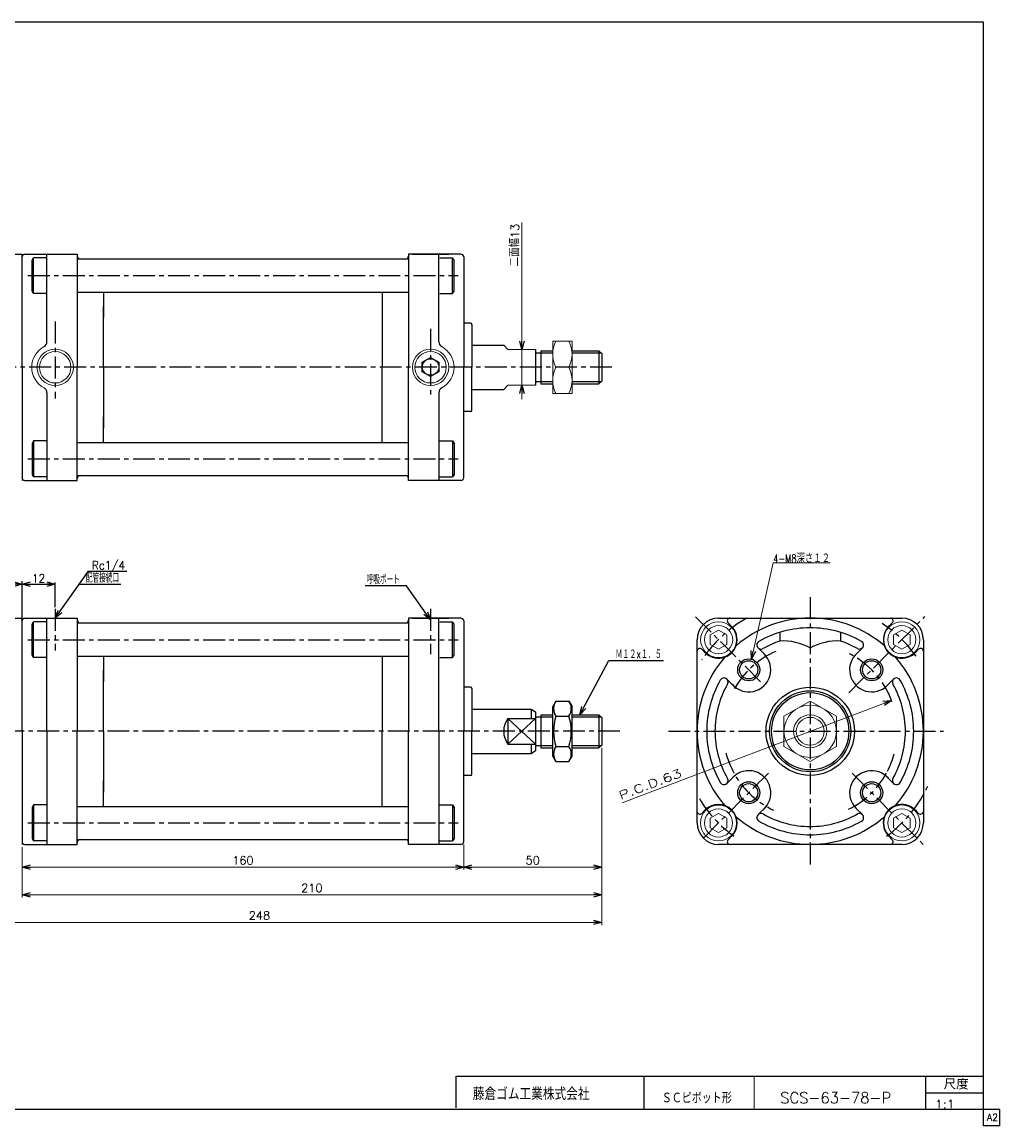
# Model space of a CAD drawing. Header units: millimetres. Extents: x -272 to 287, y -200 to 200.
# Tile 2 of 2: x -67 to 287, y -200 to 200. Entities that reach past the tile are written whole.
import ezdxf
from ezdxf.enums import TextEntityAlignment as Align

# ---------------------------------------------------------------- set-up
doc = ezdxf.new("R2010")
doc.units = ezdxf.units.MM
doc.header["$LTSCALE"] = 0.25
doc.linetypes.add('CENTER', pattern=[50.8, 31.75, -6.35, 6.35, -6.35])
doc.layers.add('Layer0016', color=7, linetype='Continuous')
doc.layers.add('ZUWAKU', color=7, linetype='Continuous')
doc.styles.add('FdaStyle0', font='txt.shx', dxfattribs={"bigfont": 'bigfont'})
doc.dimstyles.new('DaDimRotatedStyle', dxfattribs={"dimtxt": 3, "dimasz": 3.000002, "dimexe": 1, "dimexo": 1, "dimgap": 1, "dimtad": 3, "dimdsep": 46, "dimtxsty": 'FdaStyle0', "dimblk1": 'OPEN30', "dimblk2": 'OPEN30', "dimsah": 1, "dimcen": 0.09, "dimclrd": 4, "dimclre": 4, "dimclrt": 4, "dimadec": 0, "dimazin": 2, "dimtfac": 1, "dimtdec": 4, "dimtmove": 0, "dimatfit": 0, "dimfxl": 1, "dimarcsym": 0})

# ---------------------------------------------------------------- blocks, each defined once
blk = doc.blocks.new('_OPEN30')
at = {"color": 0, "linetype": 'ByBlock', "lineweight": -2}
for p, q in [((-1, 0.267949), (0, 0)), ((0, 0), (-1, -0.267949)), ((0, 0), (-1, 0))]:
    blk.add_line(p, q, dxfattribs=at)
blk = doc.blocks.new('DC_GROUP_Φ63_7')
at = {"color": 4, "linetype": 'Continuous', "lineweight": 25}
for p, q in [((126.12, -46.03), (124.98, -48)), ((126.12, -46.03), (130.84, -46.03)), ((130.84, -46.03), (131.98, -48)), ((124.98, -66), (124.98, -48)), ((124.98, -66), (124.98, -48)), ((126.12, -51.52), (130.84, -51.52)), ((131.98, -66), (131.98, -48)), ((126.12, -62.48), (130.84, -62.48)), ((126.12, -67.97), (124.98, -66)), ((126.12, -67.97), (130.84, -67.97)), ((130.84, -67.97), (131.98, -66))]:
    blk.add_line(p, q, dxfattribs=at)
for centre, radius, start, end in [((130.13, -48.77), 4.86, 145.6111, 214.3889), ((126.84, -48.77), 4.86, 325.6111, 34.3889), ((143.42, -57), 18.15, 162.4111, 197.5889), ((113.54, -57), 18.15, 342.4111, 17.5889), ((130.13, -65.23), 4.86, 145.6111, 214.3889), ((126.84, -65.23), 4.86, 325.6111, 34.3889)]:
    blk.add_arc(centre, radius, start, end, dxfattribs=at)
blk = doc.blocks.new('DC_GROUP_Φ63_14')
at = {"color": 4, "linetype": 'Continuous', "lineweight": 13}
for p, q in [((131.98, 84.41), (124.98, 84.41)), ((124.98, 84.41), (124.98, 65.41)), ((131.98, 65.41), (131.98, 84.41)), ((126.11, 74.91), (130.86, 74.91)), ((124.98, 65.41), (131.98, 65.41))]:
    blk.add_line(p, q, dxfattribs=at)
for centre, start, end in [((135.46, 79.66), 153.0711, 206.9289), ((121.5, 79.66), 333.0711, 26.9289), ((135.46, 70.16), 153.0711, 206.9289), ((121.5, 70.16), 333.0711, 26.9289)]:
    blk.add_arc(centre, 10.49, start, end, dxfattribs=at)
blk = doc.blocks.new('DA_IMAGEDIMGROUP_1')
at = {"color": 4, "linetype": 'Continuous', "lineweight": 13}
for p, q in [((113.82, 127.43), (113.82, 81.41)), ((113.82, 68.41), (113.82, 81.41)), ((113.82, 63.41), (113.82, 68.41))]:
    blk.add_line(p, q, dxfattribs=at)
at = {"color": 4, "xscale": 3.000002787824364, "yscale": 2.999989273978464}
for p, rotation in [((113.82, 81.41), 270), ((113.82, 68.41), 90)]:
    blk.add_blockref('_OPEN30', p, dxfattribs=dict(at, rotation=rotation))
at = {"color": 4, "insert": (112.82, 111.43), "char_height": 3, "width": 22.5, "attachment_point": 7, "rotation": 90, "style": 'FdaStyle0'}
blk.add_mtext('\\T1.00;二面幅13', dxfattribs=at)
blk = doc.blocks.new('DC_GROUP_Φ63_15')
at = {"color": 4, "linetype": 'Continuous', "lineweight": 13}
for p, q in [((185.06, -20.34), (182.06, -22.07)), ((182.06, -22.07), (182.06, -25.53)), ((188.06, -22.07), (185.06, -20.34)), ((188.06, -25.53), (188.06, -22.07)), ((182.06, -25.53), (185.06, -27.26)), ((185.06, -27.26), (188.06, -25.53))]:
    blk.add_line(p, q, dxfattribs=at)
for radius in [6.5, 5.11]:
    blk.add_circle((185.06, -23.8), radius, dxfattribs=at)
blk = doc.blocks.new('DC_GROUP_Φ63_16')
at = {"color": 4, "linetype": 'Continuous', "lineweight": 13}
for p, q in [((251.46, -20.34), (248.46, -22.07)), ((248.46, -22.07), (248.46, -25.53)), ((254.46, -22.07), (251.46, -20.34)), ((254.46, -25.53), (254.46, -22.07)), ((248.46, -25.53), (251.46, -27.26)), ((251.46, -27.26), (254.46, -25.53))]:
    blk.add_line(p, q, dxfattribs=at)
for radius in [6.5, 5.11]:
    blk.add_circle((251.46, -23.8), radius, dxfattribs=at)
blk = doc.blocks.new('DC_GROUP_Φ63_17')
at = {"color": 4, "linetype": 'Continuous', "lineweight": 13}
for p, q in [((251.46, -86.74), (248.46, -88.47)), ((254.46, -88.47), (251.46, -86.74)), ((248.46, -88.47), (248.46, -91.93)), ((248.46, -91.93), (251.46, -93.66)), ((251.46, -93.66), (254.46, -91.93)), ((254.46, -91.93), (254.46, -88.47))]:
    blk.add_line(p, q, dxfattribs=at)
for radius in [6.5, 5.11]:
    blk.add_circle((251.46, -90.2), radius, dxfattribs=at)
blk = doc.blocks.new('DC_GROUP_Φ63_18')
at = {"color": 4, "linetype": 'Continuous', "lineweight": 13}
for p, q in [((185.03, -86.77), (182.03, -88.5)), ((188.03, -88.5), (185.03, -86.77)), ((182.03, -88.5), (182.03, -91.97)), ((182.03, -91.97), (185.03, -93.7)), ((185.03, -93.7), (188.03, -91.97)), ((188.03, -91.97), (188.03, -88.5))]:
    blk.add_line(p, q, dxfattribs=at)
for radius in [6.5, 5.11]:
    blk.add_circle((185.03, -90.23), radius, dxfattribs=at)
blk = doc.blocks.new('DC_GROUP_Φ63_19')
at = {"color": 4, "linetype": 'Continuous', "lineweight": 13}
for p, q in [((218.26, -46.03), (208.76, -51.52)), ((227.76, -51.52), (218.26, -46.03)), ((208.76, -51.52), (208.76, -62.48)), ((227.76, -62.48), (227.76, -51.52)), ((208.76, -62.48), (218.26, -67.97)), ((218.26, -67.97), (227.76, -62.48))]:
    blk.add_line(p, q, dxfattribs=at)
for radius in [9.5, 6, 5.05]:
    blk.add_circle((218.26, -57), radius, dxfattribs=at)
blk = doc.blocks.new('*D23')
at = {"color": 4, "linetype": 'Continuous', "lineweight": 13}
for p, q in [((-67.29, -99), (-67.29, -107.25)), ((92.71, -98), (92.71, -107.25)), ((-67.29, -106.25), (92.71, -106.25))]:
    blk.add_line(p, q, dxfattribs=at)
at = {"color": 4, "xscale": 3.000002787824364, "yscale": 2.999989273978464}
for p, rotation in [((-67.29, -106.25), 180), ((92.71, -106.25), 360)]:
    blk.add_blockref('_OPEN30', p, dxfattribs=dict(at, rotation=rotation))
at = {"color": 4, "insert": (12.71, -105.25), "char_height": 3, "width": 15, "attachment_point": 8, "style": 'FdaStyle0'}
blk.add_mtext('\\T1.00;160', dxfattribs=at)
blk = doc.blocks.new('*D24')
at = {"color": 4, "linetype": 'Continuous', "lineweight": 13}
for p, q in [((142.71, -63), (142.71, -107.25)), ((92.71, -98), (92.71, -107.25)), ((92.71, -106.25), (142.71, -106.25))]:
    blk.add_line(p, q, dxfattribs=at)
at = {"color": 4, "xscale": 3.000002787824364, "yscale": 2.999989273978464}
for p, rotation in [((92.71, -106.25), 180), ((142.71, -106.25), 360)]:
    blk.add_blockref('_OPEN30', p, dxfattribs=dict(at, rotation=rotation))
at = {"color": 4, "insert": (117.71, -105.25), "char_height": 3, "width": 11.25, "attachment_point": 8, "style": 'FdaStyle0'}
blk.add_mtext('\\T1.00;50', dxfattribs=at)
blk = doc.blocks.new('*D25')
at = {"color": 4, "linetype": 'Continuous', "lineweight": 13}
for p, q in [((142.71, -63), (142.71, -117.25)), ((-67.29, -99), (-67.29, -117.25)), ((-67.29, -116.25), (142.71, -116.25))]:
    blk.add_line(p, q, dxfattribs=at)
at = {"color": 4, "xscale": 3.000002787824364, "yscale": 2.999989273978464}
for p, rotation in [((-67.29, -116.25), 180), ((142.71, -116.25), 360)]:
    blk.add_blockref('_OPEN30', p, dxfattribs=dict(at, rotation=rotation))
at = {"color": 4, "insert": (37.71, -115.25), "char_height": 3, "width": 15, "attachment_point": 8, "style": 'FdaStyle0'}
blk.add_mtext('\\T1.00;210', dxfattribs=at)
blk = doc.blocks.new('*D26')
at = {"color": 4, "linetype": 'Continuous', "lineweight": 13}
for p, q in [((142.71, -63), (142.71, -127.25)), ((-105.29, -79), (-105.29, -127.25)), ((-105.29, -126.25), (142.71, -126.25))]:
    blk.add_line(p, q, dxfattribs=at)
at = {"color": 4, "xscale": 3.000002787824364, "yscale": 2.999989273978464}
for p, rotation in [((-105.29, -126.25), 180), ((142.71, -126.25), 360)]:
    blk.add_blockref('_OPEN30', p, dxfattribs=dict(at, rotation=rotation))
at = {"color": 4, "insert": (18.71, -125.25), "char_height": 3, "width": 15, "attachment_point": 8, "style": 'FdaStyle0'}
blk.add_mtext('\\T1.00;248', dxfattribs=at)
blk = doc.blocks.new('*D27')
at = {"color": 4, "linetype": 'Continuous', "lineweight": 13}
for p, q in [((-105.29, -35), (-105.29, -2.67)), ((-105.29, -3.67), (-67.29, -3.67)), ((-67.29, -56), (-67.29, -3.16))]:
    blk.add_line(p, q, dxfattribs=at)
at = {"color": 4, "xscale": 3.000002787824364, "yscale": 2.999989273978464}
for p, rotation in [((-105.29, -3.67), 180), ((-67.29, -3.67), 360)]:
    blk.add_blockref('_OPEN30', p, dxfattribs=dict(at, rotation=rotation))
at = {"color": 4, "insert": (-86.29, -2.67), "char_height": 3, "width": 11.25, "attachment_point": 8, "style": 'FdaStyle0'}
blk.add_mtext('\\T1.00;38', dxfattribs=at)

msp = doc.modelspace()

# ---------------------------------------------------------------- linework, layer by layer
at = {"color": 4, "linetype": 'Continuous', "lineweight": 25}
for p, q in [((-76.293, 115.911), (-67.293, 115.911)), ((-67.293, 74.911), (-67.293, 115.911)), ((-66.293, 115.911), (-47.293, 115.911)), ((-63.603, 113.745), (-63.103, 114.611)), ((-63.603, 102.477), (-63.603, 113.745)), ((-58.453, 114.611), (-63.103, 114.611)), ((-63.103, 101.611), (-63.103, 114.611)), ((-58.293, 84.144), (-58.293, 115.911)), ((-47.293, 115.911), (-47.293, 74.911)), ((-47.293, 114.161), (71.707, 114.161)), ((-46.293, 114.161), (-37.793, 114.161)), ((71.707, 114.161), (72.707, 114.161)), ((91.707, 115.911), (72.707, 115.911)), ((72.707, 115.911), (72.707, 74.911)), ((74.135, 115.911), (87.28, 115.911)), ((83.707, 84.144), (83.707, 115.911)), ((84.058, 114.611), (88.707, 114.611)), ((88.707, 101.611), (88.707, 114.611)), ((89.207, 113.745), (88.707, 114.611)), ((89.207, 102.477), (89.207, 113.745)), ((92.707, 114.911), (92.707, 74.911)), ((-63.103, 101.611), (-63.603, 102.477)), ((-58.453, 101.611), (-63.103, 101.611)), ((-47.293, 102.111), (72.707, 102.111)), ((-37.793, 102.111), (-37.793, 92.909)), ((63.207, 102.111), (63.207, 74.911)), ((84.058, 101.611), (88.707, 101.611)), ((88.707, 101.611), (89.207, 102.477)), ((-37.793, 74.911), (-37.793, 96.978)), ((95.207, 90.911), (92.707, 90.911)), ((95.707, 90.411), (95.707, 74.911)), ((95.707, 82.911), (107.21, 82.911)), ((118.707, 81.411), (118.707, 68.411)), ((118.707, 80.111), (120.707, 80.111)), ((120.707, 80.911), (120.707, 68.911)), ((120.707, 80.111), (124.981, 80.111)), ((120.794, 80.911), (124.981, 80.911)), ((131.981, 80.911), (141.707, 80.911)), ((131.981, 80.111), (142.507, 80.111)), ((142.707, 79.911), (141.707, 80.911)), ((141.707, 80.911), (141.707, 68.911)), ((142.707, 79.911), (142.707, 69.911)), ((-67.293, 74.911), (-67.293, 33.911)), ((-47.293, 33.911), (-47.293, 74.911)), ((-37.793, 74.911), (-37.793, 52.845)), ((63.207, 47.711), (63.207, 74.911)), ((72.707, 33.911), (72.707, 74.911)), ((92.707, 34.911), (92.707, 74.911)), ((95.707, 59.411), (95.707, 74.911)), ((118.707, 69.711), (120.707, 69.711)), ((120.636, 68.911), (124.981, 68.911)), ((120.707, 69.711), (124.981, 69.711)), ((131.981, 69.711), (142.507, 69.711)), ((131.981, 68.911), (141.707, 68.911)), ((142.707, 69.911), (141.707, 68.911)), ((-58.293, 65.678), (-58.293, 33.911)), ((83.707, 65.678), (83.707, 33.911)), ((95.707, 66.911), (107.21, 66.911)), ((-37.793, 47.711), (-37.793, 56.914)), ((95.207, 58.911), (92.707, 58.911)), ((-63.103, 48.211), (-63.603, 47.345)), ((-58.453, 48.211), (-63.103, 48.211)), ((-63.103, 48.211), (-63.103, 35.211)), ((84.058, 48.211), (88.707, 48.211)), ((88.707, 48.211), (88.707, 35.211)), ((88.707, 48.211), (89.207, 47.345)), ((-63.603, 47.345), (-63.603, 36.077)), ((-47.293, 47.711), (72.707, 47.711)), ((89.207, 47.345), (89.207, 36.077)), ((-63.603, 36.077), (-63.103, 35.211)), ((89.207, 36.077), (88.707, 35.211)), ((-66.293, 33.911), (-47.293, 33.911)), ((-58.453, 35.211), (-63.103, 35.211)), ((-47.293, 35.661), (71.707, 35.661)), ((-46.293, 35.661), (-37.793, 35.661)), ((71.707, 35.661), (72.707, 35.661)), ((91.707, 33.911), (72.707, 33.911)), ((84.058, 35.211), (88.707, 35.211)), ((-55.293, -16), (-43.197, 1.057)), ((-43.197, 1.057), (-29.37, 1.057)), ((-67.293, -16.4), (-67.293, -2.582)), ((-67.293, -3.673), (-55.293, -3.673)), ((-55.293, -12.013), (-55.293, -3.073)), ((-46.551, -3.673), (-31.551, -3.673)), ((71.966, -4.273), (56.966, -4.273)), ((80.707, -16.6), (71.966, -4.273)), ((-76.293, -16), (-67.293, -16)), ((-67.293, -57), (-67.293, -16)), ((-66.293, -16), (-47.293, -16)), ((-63.603, -18.166), (-63.103, -17.3)), ((-63.603, -29.434), (-63.603, -18.166)), ((-58.453, -17.3), (-63.103, -17.3)), ((-63.103, -30.3), (-63.103, -17.3)), ((-58.293, -57), (-58.293, -16)), ((-47.293, -16), (-47.293, -57)), ((-47.293, -17.75), (71.707, -17.75)), ((-46.293, -17.75), (-37.793, -17.75)), ((71.707, -17.75), (72.707, -17.75)), ((91.707, -16), (72.707, -16)), ((72.707, -16), (72.707, -57)), ((74.135, -16), (87.28, -16)), ((83.707, -57), (83.707, -16)), ((84.058, -17.3), (88.707, -17.3)), ((88.707, -30.3), (88.707, -17.3)), ((89.207, -18.166), (88.707, -17.3)), ((89.207, -29.434), (89.207, -18.166)), ((92.707, -17), (92.707, -57)), ((185.063, -16), (218.263, -16)), ((189.802, -18.993), (188.516, -17.707)), ((218.263, -16), (251.463, -16)), ((246.724, -18.993), (248.01, -17.707)), ((177.263, -57), (177.263, -23.8)), ((207.263, -21.15), (207.263, -24.301)), ((229.263, -21.15), (229.263, -24.301)), ((259.263, -23.8), (259.263, -57)), ((180.256, -28.539), (178.97, -27.253)), ((201.646, -29.069), (199.366, -26.79)), ((234.15, -29.8), (237.16, -26.79)), ((256.27, -28.539), (257.556, -27.253)), ((-63.103, -30.3), (-63.603, -29.434)), ((-58.453, -30.3), (-63.103, -30.3)), ((-47.293, -29.8), (72.707, -29.8)), ((-37.793, -29.8), (-37.793, -39.003)), ((63.207, -29.8), (63.207, -57)), ((84.058, -30.3), (88.707, -30.3)), ((88.707, -30.3), (89.207, -29.434)), ((134.813, -51), (145.305, -31.331)), ((145.305, -31.331), (165.105, -31.331)), ((-37.793, -57), (-37.793, -34.933)), ((191.063, -41.113), (188.053, -38.103)), ((246.194, -40.383), (248.473, -38.103)), ((95.207, -41), (92.707, -41)), ((95.707, -41.5), (95.707, -57)), ((95.707, -49), (117.207, -49)), ((117.207, -49), (118.707, -50)), ((117.207, -49), (117.207, -52.34)), ((118.707, -50), (118.707, -64)), ((118.707, -51.8), (120.707, -51.8)), ((120.707, -51), (120.707, -63)), ((120.707, -51.8), (124.981, -51.8)), ((120.794, -51), (124.981, -51)), ((131.981, -51), (141.707, -51)), ((131.981, -51.8), (142.507, -51.8)), ((142.707, -52), (141.707, -51)), ((141.707, -51), (141.707, -63)), ((108.707, -52.34), (108.707, -61.66)), ((108.707, -52.34), (118.707, -52.34)), ((108.707, -52.34), (118.707, -61.66)), ((118.707, -52.34), (108.707, -61.66)), ((142.707, -52), (142.707, -62)), ((-67.293, -57), (-67.293, -98)), ((-58.293, -57), (-58.293, -98)), ((-47.293, -98), (-47.293, -57)), ((-37.793, -57), (-37.793, -79.067)), ((63.207, -84.2), (63.207, -57)), ((72.707, -98), (72.707, -57)), ((83.707, -57), (83.707, -98)), ((92.707, -97), (92.707, -57)), ((95.707, -72.5), (95.707, -57)), ((177.263, -90.2), (177.263, -57)), ((259.263, -57), (259.263, -90.2)), ((108.707, -61.66), (118.707, -61.66)), ((117.207, -61.66), (117.207, -65)), ((118.707, -62.2), (120.707, -62.2)), ((120.636, -63), (124.981, -63)), ((120.707, -62.2), (124.981, -62.2)), ((131.981, -62.2), (142.507, -62.2)), ((131.981, -63), (141.707, -63)), ((142.707, -62), (141.707, -63)), ((95.707, -65), (117.207, -65)), ((117.207, -65), (118.707, -64)), ((-37.793, -84.2), (-37.793, -74.998)), ((95.207, -73), (92.707, -73)), ((190.332, -73.617), (188.053, -75.897)), ((245.463, -72.887), (248.473, -75.897)), ((-63.103, -83.7), (-63.603, -84.566)), ((-58.453, -83.7), (-63.103, -83.7)), ((-63.103, -83.7), (-63.103, -96.7)), ((84.058, -83.7), (88.707, -83.7)), ((88.707, -83.7), (88.707, -96.7)), ((88.707, -83.7), (89.207, -84.566)), ((-63.603, -84.566), (-63.603, -95.834)), ((-47.293, -84.2), (72.707, -84.2)), ((89.207, -84.566), (89.207, -95.834)), ((180.256, -85.461), (178.97, -86.747)), ((202.376, -84.2), (199.366, -87.21)), ((234.88, -84.931), (237.16, -87.21)), ((256.27, -85.461), (257.556, -86.747)), ((-63.603, -95.834), (-63.103, -96.7)), ((89.207, -95.834), (88.707, -96.7)), ((189.802, -95.007), (188.516, -96.293)), ((246.724, -95.007), (248.01, -96.293)), ((-66.293, -98), (-47.293, -98)), ((-58.453, -96.7), (-63.103, -96.7)), ((-47.293, -96.25), (71.707, -96.25)), ((-46.293, -96.25), (-37.793, -96.25)), ((71.707, -96.25), (72.707, -96.25)), ((91.707, -98), (72.707, -98)), ((84.058, -96.7), (88.707, -96.7)), ((218.263, -98), (185.063, -98)), ((251.463, -98), (218.263, -98))]:
    msp.add_line(p, q, dxfattribs=at)
at = {"color": 4, "linetype": 'CENTER', "lineweight": 25}
for p, q in [((-65.192, 108.111), (90.705, 108.111)), ((-55.293, 91.467), (-55.293, 63.636)), ((80.707, 88.863), (80.707, 63.636)), ((146.435, 74.911), (-127.945, 74.911)), ((-65.192, 41.711), (90.705, 41.711)), ((218.263, -8.388), (218.263, -105.209)), ((-55.293, -12.613), (-55.293, -27.693)), ((80.707, -12.613), (80.707, -29.073)), ((176.733, -15.47), (201.646, -40.383)), ((232.217, -43.046), (259.832, -15.431)), ((-65.192, -23.8), (90.705, -23.8)), ((149.339, -57), (-127.945, -57)), ((166.878, -57), (266.527, -57)), ((179.548, -95.715), (204.233, -71.03)), ((233.42, -72.157), (259.263, -98)), ((-65.192, -90.2), (90.705, -90.2))]:
    msp.add_line(p, q, dxfattribs=at)
at = {"color": 4, "linetype": 'Continuous', "lineweight": 13}
for p, q in [((107.21, 82.911), (108.707, 81.411)), ((108.707, 81.411), (118.707, 81.411)), ((124.981, 80.911), (124.981, 68.911)), ((107.21, 66.911), (108.707, 68.411)), ((108.707, 68.411), (118.707, 68.411)), ((196.966, -30.847), (204.883, 4.069)), ((204.883, 4.069), (225.483, 4.069)), ((150.126, -82.908), (247.706, -45.805))]:
    msp.add_line(p, q, dxfattribs=at)
for centre, radius in [((-55.293, 74.911), 6.597), ((-55.293, 74.911), 5.697), ((80.707, 74.911), 6.597), ((80.707, 74.911), 5.697)]:
    msp.add_circle(centre, radius, dxfattribs=at)
at = {"color": 4, "linetype": 'Continuous', "lineweight": 25}
for centre, radius in [((195.989, -34.726), 4), ((195.989, -34.726), 3.3), ((240.537, -34.726), 4), ((240.537, -34.726), 3.3), ((218.263, -57), 16), ((218.263, -57), 14.7), ((218.263, -57), 14), ((195.989, -79.274), 4), ((195.989, -79.274), 3.3), ((240.537, -79.274), 4), ((240.537, -79.274), 3.3)]:
    msp.add_circle(centre, radius, dxfattribs=at)
for centre, radius, start, end in [((-66.293, 114.911), 1, 90, 180), ((-46.293, 115.161), 1, 180, 270), ((71.707, 115.161), 1, 270, 0), ((91.707, 114.911), 1, 0, 90), ((95.207, 90.411), 0.5, 0, 90), ((-60.293, 84.144), 2, 298.43689, 0), ((85.707, 84.144), 2, 180, 241.56311), ((-60.293, 65.678), 2, 0, 61.56311), ((85.707, 65.678), 2, 118.43689, 180), ((95.207, 59.411), 0.5, 270, 360), ((-66.293, 34.911), 1, 180, 270), ((-46.293, 34.661), 1, 90, 180), ((71.707, 34.661), 1, 0, 90), ((91.707, 34.911), 1, 270, 360), ((-66.293, -17), 1, 90, 180), ((-46.293, -16.75), 1, 180, 270), ((71.707, -16.75), 1, 270, 0), ((91.707, -17), 1, 0, 90), ((185.063, -23.8), 7.8, 90, 180), ((185.029, -23.766), 6.75, 220.87302, 45), ((189.223, -17), 1, 90, 225), ((218.263, -57), 41, 90, 130.96301), ((218.263, -57), 37.5, 90, 119.69906), ((218.263, -57), 41, 49.03699, 90), ((218.263, -57), 37.5, 60.30094, 90), ((251.497, -23.766), 6.75, 128.87884, 320.12946), ((247.303, -17), 1, 315, 90), ((251.463, -23.8), 7.8, 0, 90), ((178.263, -27.96), 1, 45, 180), ((200.427, -25.729), 1.5, 119.69906, 299.69906), ((218.263, -57), 34.5, 108.59282, 119.69906), ((208.467, -44.264), 20, 60.42145, 93.45102), ((228.059, -44.264), 20, 86.54898, 119.57855), ((218.263, -57), 34.5, 60.30094, 71.40718), ((236.099, -25.729), 1.5, 240.30094, 60.30094), ((258.263, -27.96), 1, 0, 135), ((218.263, -57), 41, 139.03699, 180), ((195.989, -34.726), 8, 220.83676, 45), ((240.537, -34.726), 8, 130.83676, 315), ((218.263, -57), 41, 0, 40.96301), ((218.263, -57), 37.5, 150.30094, 180), ((218.263, -57), 34.5, 150.30094, 180), ((186.992, -39.164), 1.5, 330.30094, 150.30094), ((249.534, -39.164), 1.5, 29.69906, 209.69906), ((218.263, -57), 34.5, 0, 29.69906), ((218.263, -57), 37.5, 0, 29.69906), ((95.207, -41.5), 0.5, 0, 90), ((115.21, -57), 8, 144.37343, 215.62657), ((218.263, -57), 41, 180, 220.96301), ((218.263, -57), 37.5, 180, 209.69906), ((218.263, -57), 34.5, 180, 209.69906), ((218.263, -57), 34.5, 330.30094, 360), ((218.263, -57), 41, 319.03699, 360), ((218.263, -57), 37.5, 330.30094, 360), ((218.263, -57), 31.5, 332.74226, 344.87065), ((195.989, -79.274), 8, 310.83676, 135), ((240.537, -79.274), 8, 40.83676, 225), ((95.207, -72.5), 0.5, 270, 360), ((186.992, -74.836), 1.5, 209.69906, 29.69906), ((249.534, -74.836), 1.5, 150.30094, 330.30094), ((185.029, -90.234), 6.75, 315, 135), ((251.497, -90.234), 6.75, 39.17733, 225), ((178.263, -86.04), 1, 180, 315), ((218.263, -57), 41, 229.03699, 270), ((200.427, -88.271), 1.5, 60.30094, 240.30094), ((218.263, -57), 34.5, 240.30094, 270), ((218.263, -57), 34.5, 270, 299.69906), ((218.263, -57), 41, 270, 310.96301), ((236.099, -88.271), 1.5, 299.69906, 119.69906), ((258.263, -86.04), 1, 225, 360), ((185.063, -90.2), 7.8, 180, 270), ((218.263, -57), 37.5, 240.30094, 270), ((218.263, -57), 37.5, 270, 299.69906), ((251.463, -90.2), 7.8, 270, 0), ((-66.293, -97), 1, 180, 270), ((-46.293, -97.25), 1, 90, 180), ((71.707, -97.25), 1, 0, 90), ((91.707, -97), 1, 270, 360), ((189.223, -97), 1, 135, 270), ((247.303, -97), 1, 270, 45)]:
    msp.add_arc(centre, radius, start, end, dxfattribs=at)
at = {"color": 4, "linetype": 'Continuous', "lineweight": 13}
for centre, start, end in [((-55.293, 74.911), 118.43689, 241.56311), ((80.707, 74.911), 298.43689, 61.56311)]:
    msp.add_arc(centre, 8.5, start, end, dxfattribs=at)
at = {"color": 4, "linetype": 'CENTER', "lineweight": 25}
for radius, start, end in [(47, 119.26824, 146.66404), (47, 35.34131, 56.33951), (31.5, 113.20207, 151.30134), (31.5, 19.84598, 64.38927), (31.5, 194.25628, 245.00774), (31.5, 296.1894, 331.29594), (47, 305.9795, 335.56365), (47, 211.2761, 234.0205)]:
    msp.add_arc((218.263, -57), radius, start, end, dxfattribs=at)
at = {"layer": 'Layer0016', "color": 4, "linetype": 'Continuous', "lineweight": 25}
for p, q in [((77.707, 76.738), (80.707, 78.47)), ((77.707, 73.274), (77.707, 76.738)), ((80.707, 78.47), (83.707, 76.738)), ((83.707, 76.738), (83.707, 73.274)), ((80.707, 71.542), (77.707, 73.274)), ((83.707, 73.274), (80.707, 71.542))]:
    msp.add_line(p, q, dxfattribs=at)
msp.add_circle((80.707, 75.006), 3, dxfattribs=at)
at = {"layer": 'ZUWAKU', "color": 5, "linetype": 'Continuous', "lineweight": 25}
for p, q in [((281, 200), (-272, 200)), ((281, -200), (281, 200)), ((287, -194), (-272, -194)), ((287, -200), (287, -194)), ((287, -200), (281, -200))]:
    msp.add_line(p, q, dxfattribs=at)
at = {"layer": 'ZUWAKU', "color": 4, "linetype": 'Continuous', "lineweight": 25}
for p, q in [((90, -182), (281, -182)), ((90, -193.465), (90, -182)), ((158, -182), (158, -194)), ((260.135, -194), (260.135, -182)), ((260.135, -188), (281, -188))]:
    msp.add_line(p, q, dxfattribs=at)
at = {"layer": 'ZUWAKU', "color": 4, "linetype": 'Continuous', "lineweight": 13}
msp.add_line((198, -182), (198, -194), dxfattribs=at)

# ---------------------------------------------------------------- block references
at = {"linetype": 'Continuous'}
for name in ['DA_IMAGEDIMGROUP_1', 'DC_GROUP_Φ63_14', 'DC_GROUP_Φ63_15', 'DC_GROUP_Φ63_16', 'DC_GROUP_Φ63_7', 'DC_GROUP_Φ63_19', 'DC_GROUP_Φ63_18', 'DC_GROUP_Φ63_17']:
    msp.add_blockref(name, (0, 0), dxfattribs=at)
at = {"color": 4, "xscale": 3.000002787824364, "yscale": 2.999989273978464}
for p, rotation in [((-67.293, -3.673), 180), ((-55.293, -3.673), 360), ((-55.293, -16), 234.6590068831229), ((80.707, -16.6), 305.3409931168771), ((196.966, -30.847), 257.2246242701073), ((134.813, -51), 241.9225167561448), ((247.706, -45.805), 20.81868523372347)]:
    msp.add_blockref('_OPEN30', p, dxfattribs=dict(at, rotation=rotation))

# ---------------------------------------------------------------- texts
at = {"color": 4, "style": 'FdaStyle0'}
for s, height, width, p, p2 in [('Rc1/4', 3, 0.8, (-41.97, 1.657), (-29.97, 1.657)), ('4-M8深さ１２', 3, 0.746377, (204.883, 4.069), (225.483, 4.069)), ('配管接続口', 3, 0.666667, (-44.151, -3.073), (-32.151, -3.073)), ('12', 3, 0.8, (-63.693, -3.073), (-58.893, -3.073)), ('呼吸ポート', 3, 0.666667, (57.566, -3.673), (69.566, -3.673)), ('Ｍ１２×１．５', 3, 0.666667, (147.705, -30.731), (164.505, -30.731)), ('ＳＣピボット形', 4, 0.693989, (164.461, -191.842), (189.861, -191.842)), ('SCS-63-78-P', 4, 0.820408, (207.411, -191.795), (247.611, -191.795)), ('1:1', 3, 0.8, (263.426, -193.595), (270.626, -193.595))]:
    msp.add_text(s, height=height, dxfattribs=dict(at, width=width)).set_placement(p, p2, align=Align.FIT)
msp.add_text('P.C.D.63', height=3, rotation=20.81869, dxfattribs=at).set_placement((149.621, -81.854), (172.054, -73.325), align=Align.FIT)
at = {"layer": 'ZUWAKU', "color": 4, "style": 'FdaStyle0'}
for s, height, width, p, p2 in [('尺度', 3.8, 0.749175, (266.615, -186.78), (275.695, -186.78)), ('藤倉ゴム工業株式会社', 4.5, 0.652778, (96.013, -190.657), (138.313, -190.657))]:
    msp.add_text(s, height=height, dxfattribs=dict(at, width=width)).set_placement(p, p2, align=Align.FIT)
at = {"layer": 'ZUWAKU', "color": 7, "style": 'FdaStyle0', "width": 0.8}
msp.add_text('A2', height=2.5, dxfattribs=at).set_placement((282.307, -198.125), (286.307, -198.125), align=Align.FIT)

# ---------------------------------------------------------------- dimensions: what is measured, and where the dimension line sits
at = {"linetype": 'Continuous', "lineweight": 13}
for base, p1, p2, override, picture, middle in [((-67.293, -3.673), (-105.293, -36), (-67.293, -57), {"dimtxt": 3, "dimasz": 3.000002, "dimexe": 0.509372, "dimexo": 1, "dimgap": 1, "dimtad": 3, "dimtih": 0, "dimtoh": 0, "dimdec": 2, "dimzin": 8, "dimtxsty": 'FdaStyle0', "dimblk1": 'OPEN30', "dimblk2": 'OPEN30', "dimsah": 1, "dimclrd": 4, "dimclre": 4, "dimclrt": 4, "dimazin": 2, "dimtofl": 1, "dimatfit": 0, "dimtolj": 0, "dimtzin": 8}, '*D27', (-86.293, -3.673)), ((142.707, -126.25), (-105.293, -78), (142.707, -62), {"dimtxt": 3, "dimasz": 3.000002, "dimexe": 1, "dimexo": 1, "dimgap": 1, "dimtad": 3, "dimtih": 0, "dimtoh": 0, "dimdec": 2, "dimzin": 8, "dimtxsty": 'FdaStyle0', "dimblk1": 'OPEN30', "dimblk2": 'OPEN30', "dimsah": 1, "dimclrd": 4, "dimclre": 4, "dimclrt": 4, "dimazin": 2, "dimtofl": 1, "dimatfit": 0, "dimtolj": 0, "dimtzin": 8}, '*D26', (18.707, -126.25)), ((142.707, -116.25), (-67.293, -98), (142.707, -62), {"dimtxt": 3, "dimasz": 3.000002, "dimexe": 1, "dimexo": 1, "dimgap": 1, "dimtad": 3, "dimtih": 0, "dimtoh": 0, "dimdec": 2, "dimzin": 8, "dimtxsty": 'FdaStyle0', "dimblk1": 'OPEN30', "dimblk2": 'OPEN30', "dimsah": 1, "dimclrd": 4, "dimclre": 4, "dimclrt": 4, "dimazin": 2, "dimtofl": 1, "dimatfit": 0, "dimtolj": 0, "dimtzin": 8}, '*D25', (37.707, -116.25)), ((142.707, -106.25), (92.707, -97), (142.707, -62), {"dimtxt": 3, "dimasz": 3.000002, "dimexe": 1, "dimexo": 1, "dimgap": 1, "dimtad": 3, "dimtih": 0, "dimtoh": 0, "dimdec": 2, "dimzin": 8, "dimtxsty": 'FdaStyle0', "dimblk1": 'OPEN30', "dimblk2": 'OPEN30', "dimsah": 1, "dimclrd": 4, "dimclre": 4, "dimclrt": 4, "dimazin": 2, "dimtofl": 1, "dimatfit": 0, "dimtolj": 0, "dimtzin": 8}, '*D24', (117.707, -106.25)), ((92.707, -106.25), (-67.293, -98), (92.707, -97), {"dimtxt": 3, "dimasz": 3.000002, "dimexe": 1, "dimexo": 1, "dimgap": 1, "dimtad": 3, "dimtih": 0, "dimtoh": 0, "dimdec": 2, "dimzin": 8, "dimtxsty": 'FdaStyle0', "dimblk1": 'OPEN30', "dimblk2": 'OPEN30', "dimsah": 1, "dimclrd": 4, "dimclre": 4, "dimclrt": 4, "dimazin": 2, "dimtofl": 1, "dimatfit": 0, "dimtolj": 0, "dimtzin": 8}, '*D23', (12.707, -106.25))]:
    dim = msp.add_linear_dim(base=base, p1=p1, p2=p2, dimstyle='DaDimRotatedStyle', override=override, dxfattribs=at)
    dim.commit()
    dim.dimension.update_dxf_attribs({"geometry": picture, "text_midpoint": middle})

doc.saveas('drawing.dxf')
